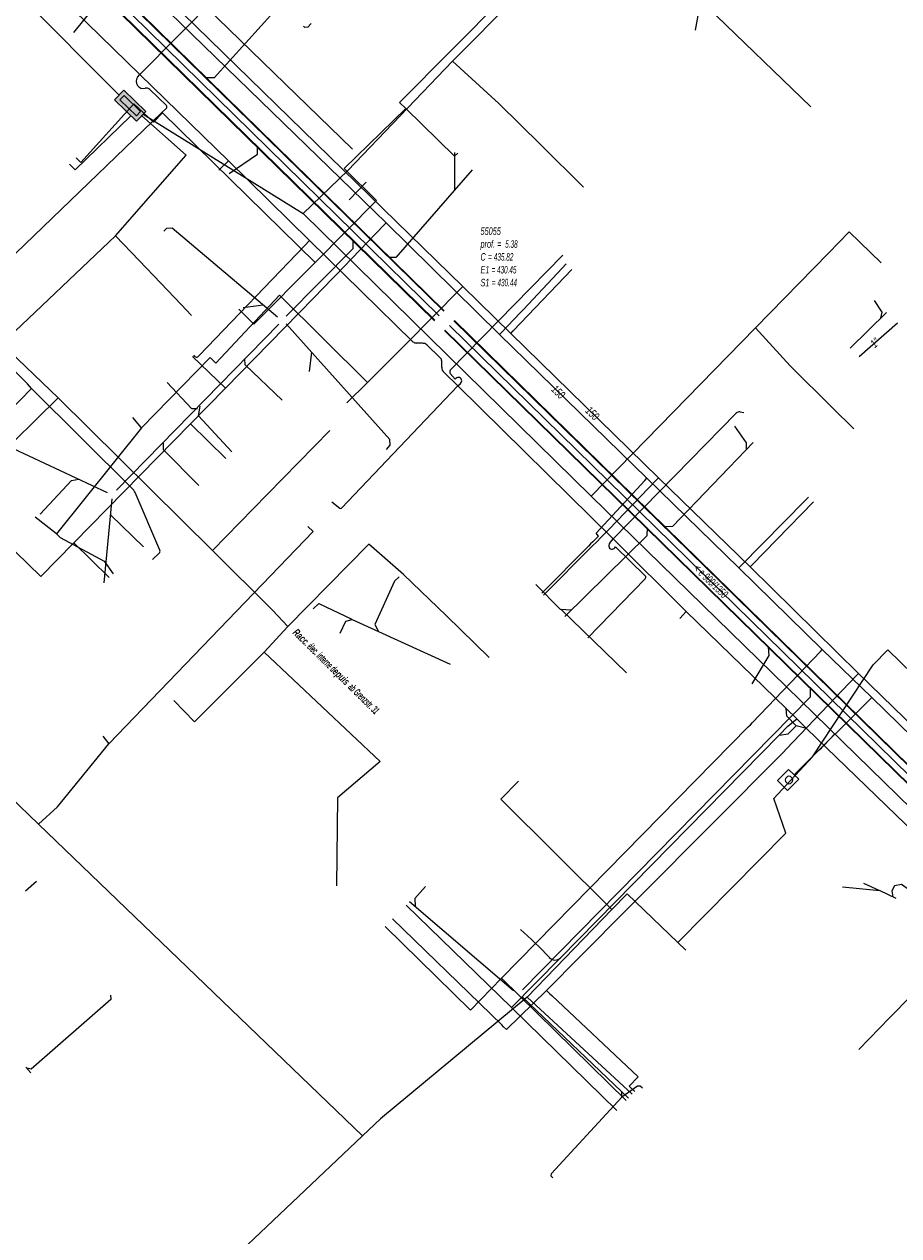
# Model space of a CAD drawing. Header units: metres. Extents: x 2695563 to 2696938, y 1260544 to 1262032.
# Tile 28 of 256: x 2695763 to 2695822, y 1260920 to 1261001. Entities that reach past the tile are written whole.
import ezdxf

# ---------------------------------------------------------------- set-up
doc = ezdxf.new("R2010")
doc.units = ezdxf.units.M
doc.header["$LTSCALE"] = 100
doc.linetypes.add('AUSGEZOGEN', pattern=[0])
doc.linetypes.add('STRICHLINIE2_S3', pattern=[0.25, 0.15, -0.1])
for name, color, linetype in [('Eau portable_Cadastre des conduites_Conduite', 171, 'AUSGEZOGEN'), ('Eau portable_Cadastre des conduites_Ouvrage_Ligne', 171, 'AUSGEZOGEN'), ('Eau potable_Cadastre des conduites_Conduite_Texte', 171, 'AUSGEZOGEN'), ('EU_Cadastre des conduites', 24, 'AUSGEZOGEN'), ('EU_Cadastre des conduites – Texte', 7, 'AUSGEZOGEN'), ('EU_Cadastre des conduites_Regard normalisé – Texte', 24, 'AUSGEZOGEN'), ('Gaz_Cadastre des conduites_Conduite', 32, 'AUSGEZOGEN'), ('Gaz_Cadastre des conduites_Conduite_Texte', 32, 'AUSGEZOGEN'), ('Réseau électrique_Cadastre des conduite_Bord du tracé', 1, 'AUSGEZOGEN'), ('Réseau électrique_Cadastre des conduite_Texte libre_Texte', 1, 'AUSGEZOGEN'), ('Réseau électrique_Cadastre des conduite_Tronçon de tracé', 1, 'AUSGEZOGEN'), ('TV_Cadastre des conduites_CONDUITE', 92, 'AUSGEZOGEN'), ('Télécommunications_SW_Cadastre des conduites_Bord du tracé', 94, 'AUSGEZOGEN'), ('Télécommunications_SW_Cadastre des conduites_Ouvrage', 94, 'AUSGEZOGEN')]:
    doc.layers.add(name, color=color, linetype=linetype)
doc.styles.add('ARIAL', font='arial.ttf')
doc.styles.add('ARIALNARROW', font='ARIALN.TTF')

# ---------------------------------------------------------------- blocks, each defined once
blk = doc.blocks.new('COMPLEXOBJECT_1568')
at = {"layer": 'Eau portable_Cadastre des conduites_Ouvrage_Ligne', "color": 7, "linetype": 'AUSGEZOGEN', "transparency": 33554687}
for start, end in [(90, 270), (270, 90)]:
    blk.add_arc((5813.743, 10950.682), 0.25, start, end, dxfattribs=at)
blk = doc.blocks.new('COMPLEXOBJECT_1781')
at = {"layer": 'Réseau électrique_Cadastre des conduite_Bord du tracé', "color": 1, "linetype": 'AUSGEZOGEN', "transparency": 33554687}
for points in [[(5735.731, 10915.041), (5730.886, 10920.406), (5730.702, 10920.553), (5730.534, 10920.133), (5730.759, 10919.948), (5735.436, 10914.778)], [(5739.472, 10910.377), (5763.809, 10885.671), (5764.177, 10886.039), (5739.787, 10910.644)]]:
    blk.add_lwpolyline(points, dxfattribs=at)
for centre, radius, start, end in [((5839.4, 11006.068), 138.356, 221.28628, 223.75936), ((5818.533, 10987.353), 109.933, 221.13082, 224.24898)]:
    blk.add_arc(centre, radius, start, end, dxfattribs=at)
blk = doc.blocks.new('COMPLEXOBJECT_2310')
at = {"layer": 'Réseau électrique_Cadastre des conduite_Tronçon de tracé', "color": 1, "linetype": 'AUSGEZOGEN', "transparency": 33554687}
for centre, radius, start, end in [((5781.322, 10923.75), 22.193, 42.59745, 49.56553), ((5798.047, 10939.129), 0.528, 222.64763, 313.70129)]:
    blk.add_arc(centre, radius, start, end, dxfattribs=at)
blk = doc.blocks.new('COMPLEXOBJECT_2376')
at = {"layer": 'Réseau électrique_Cadastre des conduite_Tronçon de tracé', "color": 1, "linetype": 'AUSGEZOGEN', "transparency": 33554687}
for p, q in [((5790.437, 10978.382), (5790.437, 10978.799)), ((5791.509, 10977.131), (5790.594, 10978.037))]:
    blk.add_line(p, q, dxfattribs=at)
blk.add_arc((5790.847, 10978.36), 0.411, 176.98573, 231.95222, dxfattribs=at)
blk = doc.blocks.new('COMPLEXOBJECT_2377')
at = {"layer": 'Réseau électrique_Cadastre des conduite_Tronçon de tracé', "color": 1, "linetype": 'AUSGEZOGEN', "transparency": 33554687}
for p, q in [((5790.999, 10978.181), (5798.555, 10985.913)), ((5791.349, 10977.582), (5790.999, 10977.962))]:
    blk.add_line(p, q, dxfattribs=at)
for centre, radius, start, end in [((5791.191, 10978.072), 0.221, 150.33211, 209.66789), ((5791.551, 10977.475), 0.228, 310.18257, 152.13834)]:
    blk.add_arc(centre, radius, start, end, dxfattribs=at)
blk = doc.blocks.new('COMPLEXOBJECT_2378')
at = {"layer": 'Réseau électrique_Cadastre des conduite_Tronçon de tracé', "color": 1, "linetype": 'AUSGEZOGEN', "transparency": 33554687}
blk.add_line((5783.709, 10968.922), (5791.509, 10977.131), dxfattribs=at)
blk.add_arc((5783.652, 10968.992), 0.0898, 237.43621, 309.10476, dxfattribs=at)
blk = doc.blocks.new('COMPLEXOBJECT_2379')
at = {"layer": 'Réseau électrique_Cadastre des conduite_Tronçon de tracé', "color": 1, "linetype": 'AUSGEZOGEN', "transparency": 33554687}
blk.add_line((5801.953, 10966.862), (5810.196, 10975.297), dxfattribs=at)
blk.add_arc((5810.425, 10975.062), 0.328, 81.81841, 134.30254, dxfattribs=at)
blk = doc.blocks.new('COMPLEXOBJECT_2380')
at = {"layer": 'Réseau électrique_Cadastre des conduite_Tronçon de tracé', "color": 1, "linetype": 'AUSGEZOGEN', "transparency": 33554687}
for p, q in [((5804.1, 10964.379), (5802.089, 10966.33)), ((5800.237, 10960.217), (5804.089, 10964.173))]:
    blk.add_line(p, q, dxfattribs=at)
for centre, radius, start, end in [((5801.873, 10966.403), 0.228, 138.69094, 341.3117), ((5803.976, 10964.282), 0.157, 315.95619, 37.93065)]:
    blk.add_arc(centre, radius, start, end, dxfattribs=at)
blk = doc.blocks.new('COMPLEXOBJECT_2403')
at = {"layer": 'Réseau électrique_Cadastre des conduite_Tronçon de tracé', "color": 1, "linetype": 'AUSGEZOGEN', "transparency": 33554687}
blk.add_line((5770.18, 10998.019), (5786.55, 11014.626), dxfattribs=at)
blk.add_arc((5786.648, 11014.511), 0.151, 49.65869, 130.34131, dxfattribs=at)
blk = doc.blocks.new('COMPLEXOBJECT_2404')
at = {"layer": 'Réseau électrique_Cadastre des conduite_Tronçon de tracé', "color": 1, "linetype": 'AUSGEZOGEN', "transparency": 33554687}
for p, q in [((5769.647, 10970.277), (5762.912, 10976.966)), ((5771.524, 10966.099), (5769.868, 10969.969)), ((5771.02, 10965.483), (5771.471, 10965.9))]:
    blk.add_line(p, q, dxfattribs=at)
for centre, radius, start, end in [((5768.605, 10969.296), 1.431, 28.04703, 43.2743), ((5771.344, 10966.04), 0.189, 312.15181, 18.0212)]:
    blk.add_arc(centre, radius, start, end, dxfattribs=at)
blk = doc.blocks.new('COMPLEXOBJECT_2405')
at = {"layer": 'Réseau électrique_Cadastre des conduite_Tronçon de tracé', "color": 1, "linetype": 'AUSGEZOGEN', "transparency": 33554687}
for centre, radius, start, end in [((5758.597, 10981.949), 0.526, 168.95082, 223.39807), ((5668.556, 10885.776), 131.22, 44.02229, 46.89994)]:
    blk.add_arc(centre, radius, start, end, dxfattribs=at)
blk = doc.blocks.new('COMPLEXOBJECT_2406')
at = {"layer": 'Réseau électrique_Cadastre des conduite_Tronçon de tracé', "color": 1, "linetype": 'AUSGEZOGEN', "transparency": 33554687}
for p, q in [((5758.213, 10982.554), (5771.631, 10995.456)), ((5758.081, 10982.05), (5758.139, 10982.401))]:
    blk.add_line(p, q, dxfattribs=at)
blk.add_arc((5758.408, 10982.365), 0.272, 135.95933, 172.41826, dxfattribs=at)
blk = doc.blocks.new('COMPLEXOBJECT_2407')
at = {"layer": 'Réseau électrique_Cadastre des conduite_Tronçon de tracé', "color": 1, "linetype": 'AUSGEZOGEN', "transparency": 33554687}
for p, q in [((5770.013, 10997.843), (5770.18, 10998.019)), ((5771.954, 10995.944), (5770.841, 10997.025)), ((5771.631, 10995.456), (5771.948, 10995.753))]:
    blk.add_line(p, q, dxfattribs=at)
for centre, radius, start, end in [((5770.398, 10997.566), 0.474, 144.25328, 285.0478), ((5770.6, 10996.753), 0.363, 48.39784, 102.52082), ((5771.869, 10995.851), 0.126, 308.75091, 47.65054)]:
    blk.add_arc(centre, radius, start, end, dxfattribs=at)
blk = doc.blocks.new('COMPLEXOBJECT_2522')
at = {"layer": 'Réseau électrique_Cadastre des conduite_Tronçon de tracé', "color": 1, "linetype": 'AUSGEZOGEN', "transparency": 33554687}
for p, q in [((5788.506, 10980.089), (5781.572, 10986.889)), ((5789.137, 10979.988), (5788.723, 10980.006)), ((5790.34, 10979.01), (5789.447, 10979.88))]:
    blk.add_line(p, q, dxfattribs=at)
for centre, radius, start, end in [((5788.732, 10980.354), 0.348, 229.57081, 268.56664), ((5789.159, 10979.551), 0.438, 48.76261, 92.82204), ((5790.162, 10978.8), 0.275, 359.69289, 49.68507)]:
    blk.add_arc(centre, radius, start, end, dxfattribs=at)

msp = doc.modelspace()

# ---------------------------------------------------------------- hatches: boundary and pattern name
at = {"layer": 'Télécommunications_SW_Cadastre des conduites_Ouvrage', "transparency": 33554687}
for points in [[(2695770.919, 1260994.707), (2695771.548, 1260995.351), (2695770.081, 1260996.783), (2695769.452, 1260996.139)], [(2695770.915, 1260995.06), (2695771.194, 1260995.346), (2695770.085, 1260996.429), (2695769.806, 1260996.143)]]:
    msp.add_hatch(color=7, dxfattribs=at).paths.add_polyline_path(points)

# ---------------------------------------------------------------- linework, layer by layer
at = {"layer": 'Eau portable_Cadastre des conduites_Conduite', "color": 7, "linetype": 'AUSGEZOGEN', "transparency": 33554687}
for p, q in [((2695782.814, 1260982.841), (2695784.084, 1260984.147)), ((2695782.814, 1260982.841), (2695776.89, 1260976.79)), ((2695776.89, 1260976.79), (2695774.688, 1260978.921)), ((2695776.922, 1260972.068), (2695774.545, 1260974.4)), ((2695769.087, 1260964.074), (2695766.706, 1260966.41)), ((2695795.426, 1260937.183), (2695803.783, 1260928.982))]:
    msp.add_line(p, q, dxfattribs=at)
for points in [[(2695747.653, 1261025.769), (2695748.594, 1261025.75), (2695748.906, 1261025.488), (2695749.296, 1261025.159), (2695749.838, 1261024.634), (2695768.576, 1261006.454), (2695773.895, 1261001.262), (2695787.668, 1260987.873), (2695795.293, 1260980.379), (2695805.162, 1260970.74), (2695811.352, 1260964.732), (2695816.951, 1260959.24), (2695820.265, 1260956.026), (2695824.834, 1260951.583), (2695830.431, 1260946.151), (2695831.445, 1260945.129), (2695833.738, 1260942.9), (2695834.365, 1260942.29)], [(2695784.084, 1260984.147), (2695784.284, 1260984.355), (2695787.538, 1260987.738), (2695787.668, 1260987.873)], [(2695795.293, 1260980.379), (2695795.421, 1260980.516), (2695796.671, 1260981.845), (2695796.885, 1260982.073), (2695799.492, 1260984.846), (2695799.759, 1260985.13)], [(2695776.89, 1260976.79), (2695774.545, 1260974.4), (2695766.706, 1260966.41), (2695764.494, 1260964.154), (2695762.805, 1260965.811), (2695762.58, 1260966.01), (2695762.287, 1260966.27)], [(2695801.92, 1260966.859), (2695801.767, 1260967.06), (2695805.035, 1260970.602), (2695805.162, 1260970.74)], [(2695811.352, 1260964.732), (2695811.484, 1260964.866), (2695815.817, 1260969.26), (2695816.029, 1260969.475)], [(2695801.92, 1260966.859), (2695801.539, 1260966.474), (2695801.399, 1260966.332), (2695801.248, 1260966.181), (2695798.121, 1260963.021)], [(2695811.985, 1260954.055), (2695812.128, 1260954.204), (2695812.258, 1260954.34), (2695816.821, 1260959.105), (2695816.951, 1260959.24)], [(2695815.063, 1260950.836), (2695815.265, 1260951.037), (2695815.467, 1260951.239), (2695820.132, 1260955.894), (2695820.265, 1260956.026)], [(2695811.985, 1260954.055), (2695795.426, 1260937.183), (2695793.327, 1260935.044), (2695787.606, 1260940.658)]]:
    msp.add_lwpolyline(points, dxfattribs=at)
at = {"layer": 'Eau portable_Cadastre des conduites_Ouvrage_Ligne', "color": 7, "linetype": 'STRICHLINIE2_S3', "transparency": 33554687}
msp.add_lwpolyline([(2695814.625, 1260949.791), (2695813.95, 1260950.46), (2695814.689, 1260951.206), (2695815.364, 1260950.538), (2695814.625, 1260949.791)], close=True, dxfattribs=at)
at = {"layer": 'EU_Cadastre des conduites', "color": 255, "transparency": 33554687}
for p, q in [((2695791.245, 1260981.652), (2695747.011, 1261024.994)), ((2695826.012, 1260947.616), (2695791.927, 1260980.995))]:
    msp.add_line(p, q, dxfattribs=at)
at = {"layer": 'EU_Cadastre des conduites', "linetype": 'AUSGEZOGEN', "transparency": 33554687}
for p, q in [((2695791.546, 1260981.959), (2695747.312, 1261025.301)), ((2695791.56, 1260981.973), (2695747.326, 1261025.315)), ((2695791.574, 1260981.988), (2695747.34, 1261025.33)), ((2695790.916, 1260981.316), (2695746.682, 1261024.658)), ((2695790.93, 1260981.331), (2695746.696, 1261024.673)), ((2695790.944, 1260981.345), (2695746.71, 1261024.687)), ((2695826.313, 1260947.923), (2695792.228, 1260981.302)), ((2695826.327, 1260947.938), (2695792.242, 1260981.317)), ((2695826.341, 1260947.952), (2695792.256, 1260981.331)), ((2695825.683, 1260947.28), (2695791.598, 1260980.659)), ((2695825.697, 1260947.294), (2695791.612, 1260980.673)), ((2695825.711, 1260947.309), (2695791.626, 1260980.688))]:
    msp.add_line(p, q, dxfattribs=at)
at = {"layer": 'EU_Cadastre des conduites', "color": 24, "linetype": 'AUSGEZOGEN', "transparency": 33554687}
for p, q in [((2695808.444, 1261000.817), (2695808.803, 1261002.792)), ((2695816.171, 1260995.658), (2695809.214, 1261002.381)), ((2695792.254, 1260992.595), (2695792.254, 1260990.098)), ((2695786.327, 1260990.618), (2695785.201, 1260989.42)), ((2695778.069, 1260982.203), (2695779.415, 1260982.386)), ((2695821.261, 1260981.858), (2695818.826, 1260979.473)), ((2695769.574, 1260969.94), (2695780.475, 1260981.093)), ((2695782.541, 1260977.901), (2695782.698, 1260979.201)), ((2695758.405, 1260974.712), (2695768.95, 1260969.79)), ((2695768.748, 1260963.728), (2695769.294, 1260969.351)), ((2695771.398, 1260966.132), (2695769.189, 1260968.259)), ((2695803.801, 1260957.686), (2695799.4, 1260961.96)), ((2695785.397, 1260961.256), (2695791.969, 1260958.269)), ((2695816.755, 1260952.491), (2695817.76, 1260953.557)), ((2695764.2, 1260943.669), (2695763.462, 1260943.024)), ((2695819.715, 1260943.563), (2695820.741, 1260943.095)), ((2695789.251, 1260942.331), (2695796.22, 1260936.37)), ((2695803.942, 1260929.149), (2695796.797, 1260935.95)), ((2695763.817, 1260930.846), (2695763.487, 1260931.222))]:
    msp.add_line(p, q, dxfattribs=at)
for points in [[(2695780.343, 1261002.269), (2695776.129, 1260997.617), (2695775.607, 1260997.617)], [(2695782.649, 1261001.266), (2695782.41, 1261001.016), (2695782.21, 1261000.986), (2695782.12, 1261001.076)], [(2695777.149, 1260991.192), (2695779.035, 1260992.487), (2695779.035, 1260992.962)], [(2695793.446, 1260991.45), (2695788.322, 1260985.561), (2695787.871, 1260985.561)], [(2695772.755, 1260987.324), (2695772.964, 1260987.533), (2695773.313, 1260987.556), (2695780.386, 1260981.574)], [(2695780.967, 1260981.613), (2695785.465, 1260986.169), (2695785.456, 1260986.687)], [(2695820.421, 1260982.661), (2695820.937, 1260981.894), (2695820.865, 1260981.487)], [(2695787.689, 1260972.67), (2695787.955, 1260972.963), (2695787.929, 1260973.337), (2695780.963, 1260981.114)], [(2695780.686, 1260975.98), (2695778.224, 1260978.348), (2695778.19, 1260978.749)], [(2695772.989, 1260977.178), (2695774.612, 1260975.415), (2695775.008, 1260975.415)], [(2695777.325, 1260972.512), (2695775.084, 1260974.938), (2695775.184, 1260975.573)], [(2695811.061, 1260974.24), (2695811.85, 1260973.122), (2695811.85, 1260972.682)], [(2695775.11, 1260970.257), (2695772.736, 1260972.656), (2695772.722, 1260973.098)], [(2695812.311, 1260973.148), (2695806.904, 1260967.502), (2695806.421, 1260967.485)], [(2695764.449, 1260968.34), (2695766.567, 1260970.58), (2695767.049, 1260970.689)], [(2695799.668, 1260961.464), (2695805.194, 1260966.902), (2695805.219, 1260967.411)], [(2695788.544, 1260964.132), (2695788.234, 1260963.836), (2695786.922, 1260960.934), (2695787.162, 1260960.455)], [(2695797.726, 1260963.612), (2695799.366, 1260961.967), (2695800.112, 1260961.916)], [(2695782.788, 1260961.975), (2695783.168, 1260962.341), (2695785.383, 1260961.284)], [(2695784.579, 1260960.34), (2695784.974, 1260961.158), (2695785.397, 1260961.27)], [(2695812.234, 1260956.938), (2695813.373, 1260958.849), (2695813.329, 1260959.426)], [(2695796.837, 1260936.402), (2695816.147, 1260956.079), (2695816.147, 1260956.654)], [(2695790.315, 1260943.338), (2695789.604, 1260942.537), (2695789.624, 1260942.028)], [(2695818.309, 1260943.319), (2695820.802, 1260943.068), (2695821.884, 1260942.551)], [(2695827.888, 1260939.487), (2695822.275, 1260943.478), (2695821.802, 1260943.392), (2695821.616, 1260943.062), (2695821.673, 1260942.647)], [(2695769.168, 1260936.058), (2695769.191, 1260935.759), (2695763.847, 1260931.085), (2695763.553, 1260931.147)], [(2695804.882, 1260929.807), (2695804.734, 1260929.942), (2695804.54, 1260929.942), (2695803.489, 1260929.214)], [(2695798.873, 1260923.798), (2695798.753, 1260923.911), (2695798.769, 1260924.088), (2695803.489, 1260929.214), (2695803.502, 1260929.556)]]:
    msp.add_lwpolyline(points, dxfattribs=at)
at = {"layer": 'Gaz_Cadastre des conduites_Conduite', "color": 32, "linetype": 'AUSGEZOGEN', "transparency": 33554687}
for p, q in [((2695819.421, 1260978.908), (2695821.995, 1260981.174)), ((2695771.255, 1260974.121), (2695770.668, 1260974.815))]:
    msp.add_line(p, q, dxfattribs=at)
for points in [[(2695748.184, 1261026.419), (2695748.771, 1261026.401), (2695773.135, 1261002.797), (2695792.817, 1260983.606), (2695796.034, 1260980.465), (2695805.957, 1260970.774), (2695812.102, 1260964.795), (2695819.371, 1260957.632), (2695825.575, 1260951.618), (2695832.069, 1260945.306)], [(2695796.034, 1260980.465), (2695796.196, 1260980.634), (2695800.144, 1260984.755)], [(2695788.945, 1260979.686), (2695792.685, 1260983.473), (2695792.817, 1260983.606)], [(2695786.415, 1260977.161), (2695780.511, 1260983.03), (2695776.239, 1260978.463), (2695775.87, 1260978.854), (2695771.255, 1260974.121), (2695765.557, 1260967.007), (2695764.115, 1260968.141)], [(2695788.945, 1260979.686), (2695786.415, 1260977.161), (2695785.027, 1260975.81)], [(2695805.957, 1260970.774), (2695805.827, 1260970.639), (2695802.619, 1260967.309), (2695802.481, 1260967.164), (2695802.253, 1260966.928), (2695802.044, 1260966.711)], [(2695812.102, 1260964.795), (2695812.233, 1260964.929), (2695816.349, 1260969.163)], [(2695765.557, 1260967.007), (2695765.8, 1260966.76), (2695768.76, 1260965.185), (2695769.343, 1260964.327)], [(2695798.23, 1260962.9), (2695801.491, 1260966.159), (2695801.856, 1260966.523), (2695802.044, 1260966.711)], [(2695814.338, 1260952.369), (2695814.516, 1260952.555), (2695819.241, 1260957.496), (2695819.371, 1260957.632)], [(2695814.338, 1260952.369), (2695799.902, 1260937.847), (2695799.741, 1260937.685), (2695799.415, 1260937.357), (2695798.431, 1260936.365)], [(2695798.431, 1260936.365), (2695795.759, 1260933.738), (2695795.554, 1260933.937), (2695795.431, 1260934.057), (2695788.11, 1260941.18)], [(2695798.431, 1260936.365), (2695798.657, 1260936.152), (2695798.798, 1260936.019), (2695804.59, 1260930.56), (2695803.99, 1260929.95), (2695804.36, 1260929.58)]]:
    msp.add_lwpolyline(points, dxfattribs=at)
at = {"layer": 'Réseau électrique_Cadastre des conduite_Tronçon de tracé', "color": 1, "linetype": 'AUSGEZOGEN', "transparency": 33554687}
for p, q in [((2695771.15, 1260997.829), (2695754.317, 1261014.263)), ((2695777.085, 1260992.052), (2695771.15, 1260997.829)), ((2695776.448, 1260991.415), (2695777.085, 1260992.052)), ((2695782.542, 1260986.699), (2695777.085, 1260992.052)), ((2695782.227, 1260986.366), (2695782.542, 1260986.699)), ((2695775.121, 1260978.981), (2695782.227, 1260986.366)), ((2695792.479, 1260976.941), (2695792.668, 1260977.111)), ((2695802.923, 1260966.672), (2695792.479, 1260976.941)), ((2695760.041, 1260972.842), (2695763.882, 1260976.776)), ((2695811.442, 1260975.197), (2695811.683, 1260975.158)), ((2695784.033, 1260969.158), (2695784.574, 1260968.726)), ((2695802.671, 1260966.364), (2695802.923, 1260966.672)), ((2695807.815, 1260961.809), (2695802.923, 1260966.672)), ((2695807.378, 1260961.32), (2695807.815, 1260961.809)), ((2695814.533, 1260955.285), (2695807.815, 1260961.809)), ((2695815.242, 1260954.596), (2695814.533, 1260955.285)), ((2695814.058, 1260953.5), (2695814.647, 1260954.099)), ((2695814.647, 1260954.099), (2695815.242, 1260954.596)), ((2695815.9, 1260953.958), (2695815.206, 1260954.131)), ((2695815.9, 1260953.958), (2695815.242, 1260954.596)), ((2695799.382, 1260938.557), (2695814.058, 1260953.5)), ((2695826.678, 1260943.5), (2695815.9, 1260953.958)), ((2695796.09, 1260935.216), (2695789.009, 1260942.09)), ((2695796.09, 1260935.216), (2695799.382, 1260938.557)), ((2695803.159, 1260928.307), (2695796.09, 1260935.216))]:
    msp.add_line(p, q, dxfattribs=at)
for points in [[(2695815.206, 1260954.131), (2695814.573, 1260954.783), (2695814.533, 1260955.285)], [(2695814.058, 1260953.5), (2695814.66, 1260953.598), (2695815.206, 1260954.131)]]:
    msp.add_lwpolyline(points, dxfattribs=at)
msp.add_arc((2695774.941, 1260979.072), 0.202, 203.54517, 333.31612, dxfattribs=at)
at = {"layer": 'TV_Cadastre des conduites_CONDUITE', "color": 92, "linetype": 'AUSGEZOGEN', "transparency": 33554687}
for p, q in [((2695768.652, 1260953.428), (2695769.065, 1260952.915)), ((2695764.335, 1260947.537), (2695762.445, 1260949.356)), ((2695786.085, 1260926.605), (2695764.335, 1260947.537)), ((2695802.829, 1260941.807), (2695797.139, 1260935.928)), ((2695807.788, 1260939.079), (2695807.258, 1260939.587)), ((2695797.139, 1260935.928), (2695804.189, 1260929.399)), ((2695786.085, 1260926.605), (2695770.159, 1260911.554))]:
    msp.add_line(p, q, dxfattribs=at)
for points in [[(2695793.855, 1261004.695), (2695795.56, 1261003.001), (2695788.578, 1260995.961), (2695788.988, 1260995.56)], [(2695766.87, 1260992.251), (2695767.185, 1260991.929), (2695770.73, 1260995.864), (2695772.072, 1260994.649), (2695772.661, 1260995.276), (2695782.908, 1260985.231)], [(2695788.988, 1260995.56), (2695784.849, 1260991.539), (2695787.027, 1260989.382), (2695782.908, 1260985.231)], [(2695788.988, 1260995.56), (2695792.263, 1260992.362), (2695792.482, 1260992.569)], [(2695782.908, 1260985.231), (2695778.792, 1260981.082), (2695777.794, 1260982.098)], [(2695769.065, 1260952.915), (2695782.77, 1260967.167), (2695782.425, 1260967.511)], [(2695807.258, 1260939.587), (2695814.511, 1260946.923), (2695813.706, 1260949.251), (2695816.295, 1260952.041), (2695820.353, 1260958.215), (2695821.347, 1260959.227), (2695831.415, 1260949.43), (2695839.309, 1260957.375)], [(2695764.335, 1260947.537), (2695765.608, 1260948.695), (2695769.065, 1260952.915)], [(2695796.549, 1260950.407), (2695795.371, 1260949.205), (2695802.829, 1260941.807)], [(2695807.258, 1260939.587), (2695803.843, 1260942.855), (2695802.829, 1260941.807)], [(2695797.139, 1260935.928), (2695787.308, 1260927.761), (2695786.085, 1260926.605)]]:
    msp.add_lwpolyline(points, dxfattribs=at)
at = {"layer": 'Télécommunications_SW_Cadastre des conduites_Bord du tracé', "color": 94, "linetype": 'AUSGEZOGEN', "transparency": 33554687}
for p, q in [((2695743.605, 1261022.754), (2695769.749, 1260996.443)), ((2695792.132, 1260998.73), (2695799.846, 1261006.505)), ((2695768.54, 1261002.97), (2695766.687, 1261000.646)), ((2695771.37, 1260995.168), (2695782.114, 1260988.511)), ((2695801.442, 1260969.532), (2695782.114, 1260988.511)), ((2695801.442, 1260969.532), (2695812.475, 1260980.842)), ((2695765.668, 1260976.146), (2695776.011, 1260965.894)), ((2695801.442, 1260969.532), (2695829.573, 1260942.059)), ((2695781.067, 1260960.789), (2695779.486, 1260959.077))]:
    msp.add_line(p, q, dxfattribs=at)
for points in [[(2695768.54, 1261002.97), (2695771.832, 1261006.022), (2695785.409, 1260992.837)], [(2695792.132, 1260998.73), (2695785.099, 1260991.386), (2695782.114, 1260988.511)], [(2695792.132, 1260998.73), (2695795.231, 1260995.894), (2695798.081, 1260993.087), (2695800.931, 1260990.281)], [(2695766.425, 1260991.826), (2695766.806, 1260991.429), (2695770.547, 1260995.07)], [(2695769.502, 1260987.019), (2695774.247, 1260992.435), (2695771.276, 1260995.073)], [(2695769.502, 1260987.019), (2695761.881, 1260979.767), (2695765.668, 1260976.146)], [(2695769.502, 1260987.019), (2695771.092, 1260985.357), (2695772.544, 1260983.84), (2695773.927, 1260982.395), (2695774.618, 1260981.673)], [(2695812.475, 1260980.842), (2695817.363, 1260985.853), (2695818.76, 1260987.285), (2695820.907, 1260985.19)], [(2695819.059, 1260974.067), (2695817.638, 1260975.474), (2695814.797, 1260978.29), (2695812.475, 1260980.842)], [(2695757.017, 1260967.43), (2695759.102, 1260969.588), (2695761.186, 1260971.745), (2695765.668, 1260976.146)], [(2695776.011, 1260965.894), (2695779.696, 1260969.655), (2695781.791, 1260971.802), (2695783.887, 1260973.949)], [(2695794.588, 1260958.716), (2695791.717, 1260961.502), (2695788.847, 1260964.287), (2695786.51, 1260966.324), (2695781.067, 1260960.789)], [(2695776.011, 1260965.894), (2695780.056, 1260961.897), (2695781.067, 1260960.789)], [(2695773.42, 1260955.835), (2695774.821, 1260954.388), (2695779.486, 1260959.077)], [(2695779.486, 1260959.077), (2695787.272, 1260951.738), (2695784.4, 1260949.3), (2695784.37, 1260945.39), (2695784.354, 1260943.39)], [(2695819.395, 1260932.404), (2695821.493, 1260934.548), (2695824.292, 1260937.406), (2695829.573, 1260942.059)]]:
    msp.add_lwpolyline(points, dxfattribs=at)
at = {"layer": 'Télécommunications_SW_Cadastre des conduites_Ouvrage', "color": 94, "transparency": 33554687}
for points in [[(2695770.919, 1260994.707), (2695771.548, 1260995.351), (2695770.081, 1260996.783), (2695769.452, 1260996.139), (2695770.919, 1260994.707)], [(2695770.915, 1260995.06), (2695771.194, 1260995.346), (2695770.085, 1260996.429), (2695769.806, 1260996.143), (2695770.915, 1260995.06)]]:
    msp.add_lwpolyline(points, close=True, dxfattribs=at)

# ---------------------------------------------------------------- block references
at = {"layer": 'Eau portable_Cadastre des conduites_Ouvrage_Ligne', "color": 7, "linetype": 'AUSGEZOGEN', "lineweight": -3, "transparency": 33554687}
msp.add_blockref('COMPLEXOBJECT_1568', (2690000.97, 1249999.81), dxfattribs=at)
at = {"layer": 'Réseau électrique_Cadastre des conduite_Bord du tracé', "color": 1, "linetype": 'AUSGEZOGEN', "lineweight": -3, "transparency": 33554687}
msp.add_blockref('COMPLEXOBJECT_1781', (2690000.97, 1249999.81), dxfattribs=at)
at = {"layer": 'Réseau électrique_Cadastre des conduite_Tronçon de tracé', "color": 1, "linetype": 'AUSGEZOGEN', "lineweight": -3, "transparency": 33554687}
for name in ['COMPLEXOBJECT_2403', 'COMPLEXOBJECT_2407', 'COMPLEXOBJECT_2406', 'COMPLEXOBJECT_2522', 'COMPLEXOBJECT_2377', 'COMPLEXOBJECT_2405', 'COMPLEXOBJECT_2376', 'COMPLEXOBJECT_2378', 'COMPLEXOBJECT_2404', 'COMPLEXOBJECT_2379', 'COMPLEXOBJECT_2380', 'COMPLEXOBJECT_2310']:
    msp.add_blockref(name, (2690000.97, 1249999.81), dxfattribs=at)

# ---------------------------------------------------------------- texts
at = {"layer": 'Eau potable_Cadastre des conduites_Conduite_Texte', "color": 7, "transparency": 33554687, "insert": (2695799.225, 1260976.531), "char_height": 0.55426, "width": 1.10014, "attachment_point": 5, "rotation": 315.6759, "style": 'ARIAL'}
msp.add_mtext('\\A1;{\\fArial|i1|b0;\\H0.554263;\\W0.700000;\\C7;150}\\P', dxfattribs=at)
at = {"layer": 'EU_Cadastre des conduites – Texte', "color": 24, "transparency": 33554687, "insert": (2695809.466, 1260963.839), "char_height": 0.55705, "width": 6, "attachment_point": 5, "rotation": 315.7002, "style": 'ARIAL'}
msp.add_mtext('\\A1;{\\fArial|i1|b0;\\H0.557054;\\W0.700000;\\C24;< \\W0.490000;e 900/1350}\\P', dxfattribs=at)
at = {"layer": 'EU_Cadastre des conduites_Regard normalisé – Texte', "color": 24, "transparency": 33554687, "insert": (2695794.008, 1260987.578), "char_height": 0.50641, "width": 2.83992, "attachment_point": 1, "line_spacing_factor": 1.024096, "style": 'ARIAL'}
msp.add_mtext('\\A1;{\\fArial|b0|i1|c0|p34;\\W0.69496;55055}\\P{\\fArial|b0|i1|c0|p34;\\H0.99721x;\\W0.69496;prof. = \\W0.48647; 5.38}\\P{\\fArial|b0|i1|c0|p34;\\H0.99721x;\\W0.69496;C =\\W0.48647; 435.82}\\P{\\fArial|b0|i1|c0|p34;\\H0.99721x;\\W0.69496;E1 \\W0.48647;= 430.45}\\P{\\fArial|b0|i1|c0|p34;\\H0.99721x;\\W0.69496;S1 =\\W0.48647; 430.44}', dxfattribs=at)
at = {"layer": 'Gaz_Cadastre des conduites_Conduite_Texte', "color": 32, "transparency": 33554687, "char_height": 0.55825, "attachment_point": 5, "style": 'ARIAL'}
for s, insert, width, rotation in [('\\A1;{\\fArial|i1|b0;\\H0.558250;\\W0.700000;\\C32;1"}\\P', (2695820.478, 1260979.831), 0.68533, 41.3604), ('\\A1;{\\fArial|i1|b0;\\H0.558250;\\W0.700000;\\C32;150}\\P', (2695801.521, 1260975.098), 1.10806, 315.6795)]:
    msp.add_mtext(s, dxfattribs=dict(at, insert=insert, width=width, rotation=rotation))
at = {"layer": 'Réseau électrique_Cadastre des conduite_Texte libre_Texte', "color": 1, "transparency": 33554687, "insert": (2695781.484, 1260960.462), "char_height": 0.5075, "width": 12, "attachment_point": 4, "rotation": 315.4491, "style": 'ARIALNARROW'}
msp.add_mtext('\\A1;{\\fArial Narrow|b1|i1|c0|p34;\\W0.7;Racc\\W0.49;. élec. interne d\\W0.7;epuis\\W0.49;  ab Grenzstr. 31}', dxfattribs=at)

doc.saveas('drawing.dxf')
